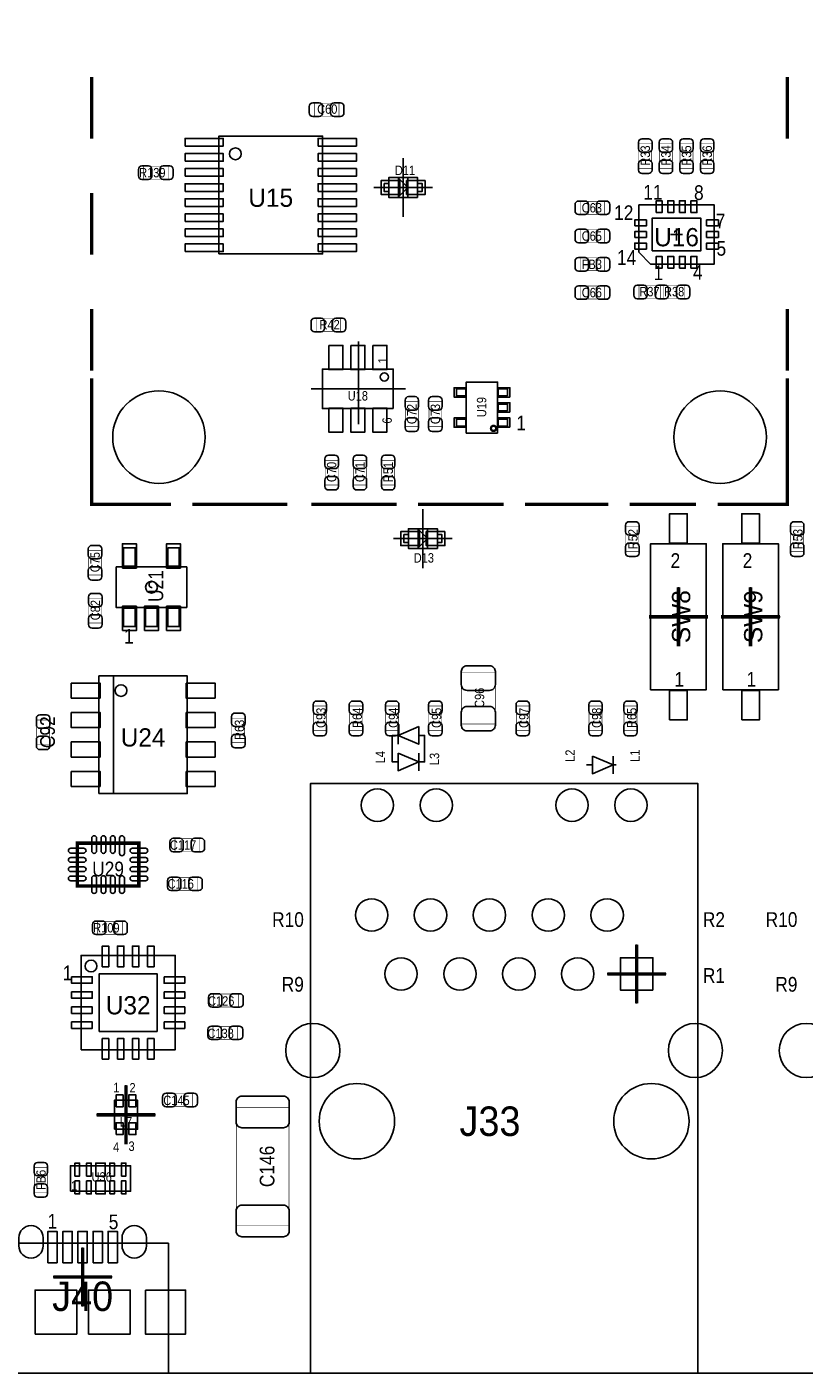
# Model space of a CAD drawing. Extents: x 0 to 170, y -5 to 120.
# Tile 2 of 13: x 26 to 60, y 0 to 58. Entities that reach past the tile are written whole.
import ezdxf
from ezdxf.enums import TextEntityAlignment as Align

# ---------------------------------------------------------------- set-up
doc = ezdxf.new("R2010")
doc.units = 0
for name, color, linetype in [('BG_OUTLINE', 3, 'CONTINUOUS'), ('PG_ASSEMBLY_TOP', 140, 'CONTINUOUS'), ('PG_BODY_CENTER', 211, 'CONTINUOUS'), ('PIN_TOP', 160, 'CONTINUOUS'), ('RD_ASSEMBLY_TOP', 140, 'CONTINUOUS')]:
    doc.layers.add(name, color=color, linetype=linetype)

msp = doc.modelspace()

# ---------------------------------------------------------------- linework, layer by layer
at = {"layer": 'BG_OUTLINE'}
msp.add_lwpolyline([(169.926, 0), (169.926, 39.77386), (164.5158, 39.77386, -0.414214), (163.5252, 40.76446), (163.5252, 44.26966, -0.406818), (164.5158, 45.28566), (169.926, 45.28566), (169.926, 70.5358), (164.5158, 70.5358, -0.414214), (163.5252, 71.5264), (163.5252, 75.0316, -0.406818), (164.5158, 76.0476), (169.926, 76.0476), (169.926, 119.888), (17.526, 119.888), (0, 119.888), (0, 0)], format="xyb", close=True, dxfattribs=at)
msp.add_lwpolyline([(169.926, 0), (0, 0)], dxfattribs=at)
at = {"layer": 'PG_ASSEMBLY_TOP'}
for points, const_width in [([(29.262578, 55.89016), (29.262578, 53.226208)], 0.1524), ([(59.262518, 55.89016), (59.262518, 53.226208)], 0.1524), ([(38.862508, 54.203092), (38.862508, 54.762908), (39.922704, 54.762908), (39.922704, 54.203092), (38.862508, 54.203092)], 0.024892), ([(53.415692, 51.947826), (52.855876, 51.947826), (52.855876, 53.008022), (53.415692, 53.008022), (53.415692, 51.947826)], 0.024892), ([(54.304692, 51.947826), (53.744876, 51.947826), (53.744876, 53.008022), (54.304692, 53.008022), (54.304692, 51.947826)], 0.024892), ([(55.193692, 51.947826), (54.633876, 51.947826), (54.633876, 53.008022), (55.193692, 53.008022), (55.193692, 51.947826)], 0.024892), ([(56.082692, 51.947826), (55.522876, 51.947826), (55.522876, 53.008022), (56.082692, 53.008022), (56.082692, 51.947826)], 0.024892), ([(32.559498, 52.045108), (32.559498, 51.485292), (31.499302, 51.485292), (31.499302, 52.045108), (32.559498, 52.045108)], 0.024892), ([(29.262578, 50.89017), (29.262578, 48.226218)], 0.1524), ([(51.385978, 50.532284), (51.385978, 49.972468), (50.325782, 49.972468), (50.325782, 50.532284), (51.385978, 50.532284)], 0.024892), ([(51.385978, 49.313084), (51.385978, 48.753268), (50.325782, 48.753268), (50.325782, 49.313084), (51.385978, 49.313084)], 0.024892), ([(50.325782, 47.534068), (50.325782, 48.093884), (51.385978, 48.093884), (51.385978, 47.534068), (50.325782, 47.534068)], 0.024892), ([(50.325782, 46.314868), (50.325782, 46.874684), (51.385978, 46.874684), (51.385978, 46.314868), (50.325782, 46.314868)], 0.024892), ([(52.860194, 46.340268), (52.860194, 46.900084), (53.92039, 46.900084), (53.92039, 46.340268), (52.860194, 46.340268)], 0.024892), ([(53.780182, 46.340268), (53.780182, 46.900084), (54.840378, 46.900084), (54.840378, 46.340268), (53.780182, 46.340268)], 0.024892), ([(29.262578, 45.89018), (29.262578, 43.226228)], 0.1524), ([(59.262518, 45.89018), (59.262518, 43.226228)], 0.1524), ([(38.941502, 44.917868), (38.941502, 45.477684), (40.001698, 45.477684), (40.001698, 44.917868), (38.941502, 44.917868)], 0.024892), ([(29.262578, 42.890186), (29.262578, 40.226234)], 0.1524), ([(59.262518, 42.890186), (59.262518, 40.226234)], 0.1524), ([(43.347132, 40.826182), (42.787316, 40.826182), (42.787316, 41.886378), (43.347132, 41.886378), (43.347132, 40.826182)], 0.024892), ([(44.363132, 40.826182), (43.803316, 40.826182), (43.803316, 41.886378), (44.363132, 41.886378), (44.363132, 40.826182)], 0.024892), ([(29.262578, 40.562276), (29.262578, 37.460428), (32.68472, 37.460428)], 0.1524), ([(56.250332, 37.460428), (59.262518, 37.460428), (59.262518, 40.357298)], 0.1524), ([(39.329868, 39.361618), (39.889684, 39.361618), (39.889684, 38.301422), (39.329868, 38.301422), (39.329868, 39.361618)], 0.024892), ([(40.549068, 39.361618), (41.108884, 39.361618), (41.108884, 38.301422), (40.549068, 38.301422), (40.549068, 39.361618)], 0.024892), ([(41.768268, 39.361618), (42.328084, 39.361618), (42.328084, 38.301422), (41.768268, 38.301422), (41.768268, 39.361618)], 0.024892), ([(33.60674, 37.460428), (37.705284, 37.460428)], 0.1524), ([(38.72992, 37.460428), (42.418254, 37.460428)], 0.1524), ([(43.340528, 37.460428), (47.029116, 37.460428)], 0.1524), ([(47.951136, 37.460428), (51.537362, 37.460428)], 0.1524), ([(52.459382, 37.460428), (55.328312, 37.460428)], 0.1524), ([(52.298092, 36.493704), (52.857908, 36.493704), (52.857908, 35.433508), (52.298092, 35.433508), (52.298092, 36.493704)], 0.024892), ([(59.410092, 36.493704), (59.969908, 36.493704), (59.969908, 35.433508), (59.410092, 35.433508), (59.410092, 36.493704)], 0.024892), ([(29.127196, 35.474402), (29.687012, 35.474402), (29.687012, 34.414206), (29.127196, 34.414206), (29.127196, 35.474402)], 0.024892), ([(29.699204, 32.343598), (29.139388, 32.343598), (29.139388, 33.403794), (29.699204, 33.403794), (29.699204, 32.343598)], 0.024892), ([(46.665134, 27.99461), (45.205142, 27.99461), (45.205142, 30.194758), (46.665134, 30.194758), (46.665134, 27.99461)], 0.024892), ([(38.819582, 28.761182), (39.379398, 28.761182), (39.379398, 27.700986), (38.819582, 27.700986), (38.819582, 28.761182)], 0.024892), ([(40.942006, 27.700986), (40.38219, 27.700986), (40.38219, 28.761182), (40.942006, 28.761182), (40.942006, 27.700986)], 0.024892), ([(41.943782, 28.761182), (42.503598, 28.761182), (42.503598, 27.700986), (41.943782, 27.700986), (41.943782, 28.761182)], 0.024892), ([(44.360846, 27.700986), (43.80103, 27.700986), (43.80103, 28.761182), (44.360846, 28.761182), (44.360846, 27.700986)], 0.024892), ([(48.130206, 27.700986), (47.57039, 27.700986), (47.57039, 28.761182), (48.130206, 28.761182), (48.130206, 27.700986)], 0.024892), ([(51.269646, 27.700986), (50.70983, 27.700986), (50.70983, 28.761182), (51.269646, 28.761182), (51.269646, 27.700986)], 0.024892), ([(52.778406, 27.700986), (52.21859, 27.700986), (52.21859, 28.761182), (52.778406, 28.761182), (52.778406, 27.700986)], 0.024892), ([(27.446732, 27.105102), (26.886916, 27.105102), (26.886916, 28.165298), (27.446732, 28.165298), (27.446732, 27.105102)], 0.024892), ([(35.864292, 27.18181), (35.304476, 27.18181), (35.304476, 28.242006), (35.864292, 28.242006), (35.864292, 27.18181)], 0.024892), ([(31.293816, 22.853142), (28.64358, 22.853142), (28.64358, 21.003006), (31.293816, 21.003006), (31.293816, 22.853142)], 0.1524), ([(32.852106, 22.49043), (32.852106, 23.050246), (33.912302, 23.050246), (33.912302, 22.49043), (32.852106, 22.49043)], 0.024892), ([(33.810702, 21.376894), (33.810702, 20.817078), (32.750506, 20.817078), (32.750506, 21.376894), (33.810702, 21.376894)], 0.024892), ([(29.518102, 18.922492), (29.518102, 19.482308), (30.578298, 19.482308), (30.578298, 18.922492), (29.518102, 18.922492)], 0.024892), ([(34.52114, 15.790672), (34.52114, 16.350488), (35.581336, 16.350488), (35.581336, 15.790672), (34.52114, 15.790672)], 0.024892), ([(34.49574, 14.393672), (34.49574, 14.953488), (35.555936, 14.953488), (35.555936, 14.393672), (34.49574, 14.393672)], 0.024892), ([(32.53994, 11.498072), (32.53994, 12.057888), (33.600136, 12.057888), (33.600136, 11.498072), (32.53994, 11.498072)], 0.024892), ([(35.494468, 11.440414), (37.774372, 11.440414), (37.774372, 6.380226), (35.494468, 6.380226), (35.494468, 11.440414)], 0.024892), ([(26.788872, 8.86206), (27.348688, 8.86206), (27.348688, 7.801864), (26.788872, 7.801864), (26.788872, 8.86206)], 0.024892)]:
    msp.add_lwpolyline(points, dxfattribs=dict(at, const_width=const_width))
for points in [[(34.7472, 48.26), (34.7472, 53.34), (39.2176, 53.34), (39.2176, 48.26)], [(45.391324, 42.138092), (44.992544, 42.138092), (44.992544, 42.437812), (45.391324, 42.437812)], [(46.768004, 40.537892), (45.416724, 40.537892), (45.416724, 42.737532), (46.768004, 42.737532)], [(47.192184, 42.138092), (46.793404, 42.138092), (46.793404, 42.437812), (47.192184, 42.437812)], [(47.192184, 41.487852), (46.793404, 41.487852), (46.793404, 41.787572), (47.192184, 41.787572)], [(45.391324, 40.837612), (44.992544, 40.837612), (44.992544, 41.137332), (45.391324, 41.137332)], [(47.192184, 40.837612), (46.793404, 40.837612), (46.793404, 41.137332), (47.192184, 41.137332)], [(30.639004, 35.590226), (30.639004, 34.790126), (31.138876, 34.790126), (31.138876, 35.590226)], [(32.538924, 35.590226), (32.538924, 34.790126), (33.038796, 34.790126), (33.038796, 35.590226)], [(30.639004, 32.990282), (30.639004, 32.190182), (31.138876, 32.190182), (31.138876, 32.990282)], [(31.588964, 32.990282), (31.588964, 32.190182), (32.088836, 32.190182), (32.088836, 32.990282)], [(32.538924, 32.990282), (32.538924, 32.190182), (33.038796, 32.190182), (33.038796, 32.990282)], [(29.573728, 24.986996), (29.573728, 30.066996), (33.383728, 30.066996), (33.383728, 24.986996)], [(28.341066, 7.838694), (28.341066, 8.938514), (30.94101, 8.938514), (30.94101, 7.838694)]]:
    msp.add_lwpolyline(points, close=True, dxfattribs=at)
for points in [[(35.7124, 52.578, 1), (35.2044, 52.578, 1), (35.7124, 52.578)], [(42.062146, 42.954194, 1), (41.70299, 42.954194, 1), (42.062146, 42.954194)], [(30.780228, 29.431996, 1), (30.272228, 29.431996, 1), (30.780228, 29.431996)]]:
    msp.add_lwpolyline(points, format="xyb", dxfattribs=at)
for points in [[(41.86936, 51.295046), (41.86936, 50.955194), (42.069258, 50.955194), (42.069258, 51.295046), (41.86936, 51.295046)], [(43.319446, 50.700178), (42.069258, 50.700178), (42.069258, 51.550062), (43.319446, 51.550062), (43.319446, 50.700178)], [(42.494454, 50.72507), (42.89425, 51.12512), (42.494454, 51.52517), (42.494454, 50.72507)], [(42.89425, 50.72507), (42.89425, 51.52517)], [(43.319446, 51.295046), (43.319446, 50.955194), (43.519344, 50.955194), (43.519344, 51.295046), (43.319446, 51.295046)], [(53.365908, 47.82312), (56.108092, 47.82312), (56.108092, 50.37328), (52.857908, 50.37328), (52.857908, 48.33112), (53.365908, 47.82312)], [(42.263568, 41.595294), (39.215568, 41.595294), (39.215568, 43.297094), (42.263568, 43.297094), (42.263568, 41.595294)], [(42.718228, 36.1569), (42.718228, 35.817048), (42.918126, 35.817048), (42.918126, 36.1569), (42.718228, 36.1569)], [(44.168314, 35.562032), (42.918126, 35.562032), (42.918126, 36.411916), (44.168314, 36.411916), (44.168314, 35.562032)], [(43.343322, 35.586924), (43.743118, 35.986974), (43.343322, 36.387024), (43.343322, 35.586924)], [(43.743118, 35.586924), (43.743118, 36.387024)], [(44.168314, 36.1569), (44.168314, 35.817048), (44.368212, 35.817048), (44.368212, 36.1569), (44.168314, 36.1569)], [(53.367432, 29.464), (55.765192, 29.464), (55.765192, 35.7632), (53.367432, 35.7632), (53.367432, 29.464)], [(56.476392, 29.464), (58.874152, 29.464), (58.874152, 35.7632), (56.476392, 35.7632), (56.476392, 29.464)], [(30.313884, 34.765234), (30.313884, 33.015174), (33.363916, 33.015174), (33.363916, 34.765234), (30.313884, 34.765234)], [(30.208728, 30.066996), (30.208728, 24.986996)], [(43.36542, 27.87904), (43.36542, 27.11704), (42.47642, 27.49804), (43.36542, 27.87904)], [(42.47642, 27.87904), (42.47642, 27.11704)], [(42.47642, 26.35504), (42.22242, 26.35504), (42.22242, 27.49804), (42.34942, 27.49804)], [(42.47642, 27.49804), (42.34942, 27.49804)], [(43.36542, 27.49804), (43.61942, 27.49804), (43.61942, 26.35504), (43.49242, 26.35504)], [(42.47642, 26.73604), (42.47642, 25.97404), (43.36542, 26.35504), (42.47642, 26.73604)], [(43.36542, 26.73604), (43.36542, 25.97404)], [(43.36542, 26.35504), (43.49242, 26.35504)], [(50.85842, 26.22804), (50.60442, 26.22804)], [(50.85842, 26.60904), (50.85842, 25.84704), (51.74742, 26.22804), (50.85842, 26.60904)], [(51.74742, 26.60904), (51.74742, 25.84704)], [(51.74742, 26.22804), (51.87442, 26.22804)], [(38.69944, 0), (55.3974, 0), (55.3974, 25.43048), (38.69944, 25.43048), (38.69944, 0)], [(28.802838, 13.943838), (32.866838, 13.943838), (32.866838, 18.007838), (28.802838, 18.007838), (28.802838, 13.943838)], [(30.240478, 10.5156), (31.241238, 10.5156), (31.241238, 11.76528), (30.240478, 11.76528), (30.240478, 10.5156)], [(25.1714, 0), (32.571436, 0), (32.571436, 5.599938), (25.1714, 5.599938), (25.1714, 0)]]:
    msp.add_lwpolyline(points, dxfattribs=at)
at = {"layer": 'PG_ASSEMBLY_TOP', "const_width": 0.09906}
msp.add_lwpolyline([(46.70425, 40.73779, 1.000438), (46.480476, 40.737536, 0.999562), (46.70425, 40.73779)], format="xyb", dxfattribs=at)
at = {"layer": 'PG_ASSEMBLY_TOP'}
msp.add_lwpolyline([(29.488638, 17.550638, 1), (28.980638, 17.550638, 1)], format="xyb", close=True, dxfattribs=at)
at = {"layer": 'PG_BODY_CENTER'}
for points in [[(42.694352, 52.39512), (42.694352, 49.85512)], [(43.964352, 51.12512), (41.424352, 51.12512)], [(54.483, 49.3522), (54.483, 48.8442)], [(54.229, 49.0982), (54.737, 49.0982)], [(40.764206, 40.922194), (40.764206, 44.478194)], [(42.796206, 42.446194), (38.732206, 42.446194)], [(42.542206, 42.446194), (39.240206, 42.446194)], [(39.494206, 42.446194), (42.034206, 42.446194)], [(43.54322, 37.256974), (43.54322, 34.716974)], [(44.81322, 35.986974), (42.27322, 35.986974)], [(54.566312, 31.3436), (54.566312, 33.8836)], [(57.675272, 31.3436), (57.675272, 33.8836)], [(53.296312, 32.6136), (55.836312, 32.6136)], [(56.405272, 32.6136), (58.945272, 32.6136)], [(52.76342, 15.94104), (52.76342, 18.48104)], [(51.49342, 17.21104), (54.03342, 17.21104)], [(30.740858, 9.87044), (30.740858, 12.41044)], [(29.470858, 11.14044), (32.010858, 11.14044)], [(28.871418, 2.875026), (28.871418, 5.415026)], [(27.601418, 4.145026), (30.141418, 4.145026)]]:
    msp.add_lwpolyline(points, dxfattribs=at)
msp.add_lwpolyline([(32.0929, 33.890204, 1), (31.5849, 33.890204, 1)], format="xyb", close=True, dxfattribs=at)
at = {"layer": 'PG_BODY_CENTER', "const_width": 0.1524}
for points in [[(54.566312, 31.3436), (54.566312, 33.8836)], [(57.675272, 31.3436), (57.675272, 33.8836)], [(53.296312, 32.6136), (55.836312, 32.6136)], [(56.405272, 32.6136), (58.945272, 32.6136)], [(52.76342, 15.94104), (52.76342, 18.48104)], [(51.49342, 17.21104), (54.03342, 17.21104)], [(30.740858, 9.87044), (30.740858, 12.41044)], [(29.470858, 11.14044), (32.010858, 11.14044)], [(28.871418, 2.875026), (28.871418, 5.415026)], [(27.601418, 4.145026), (30.141418, 4.145026)]]:
    msp.add_lwpolyline(points, dxfattribs=at)
at = {"layer": 'PIN_TOP'}
for points in [[(38.792658, 54.773068), (39.072566, 54.773068, -0.414846), (39.22268, 54.622954), (39.22268, 54.343046, -0.414846), (39.072566, 54.192932), (38.792658, 54.192932, -0.414846), (38.642544, 54.343046), (38.642544, 54.622954, -0.414846)], [(39.992554, 54.192932), (39.712646, 54.192932, -0.414846), (39.562532, 54.343046), (39.562532, 54.622954, -0.414846), (39.712646, 54.773068), (39.992554, 54.773068, -0.414846), (40.142668, 54.622954), (40.142668, 54.343046, -0.414846)], [(53.425852, 53.077872), (53.425852, 52.797964, -0.414846), (53.275738, 52.64785), (52.99583, 52.64785, -0.414846), (52.845716, 52.797964), (52.845716, 53.077872, -0.414846), (52.99583, 53.227986), (53.275738, 53.227986, -0.414846)], [(54.314852, 53.077872), (54.314852, 52.797964, -0.414846), (54.164738, 52.64785), (53.88483, 52.64785, -0.414846), (53.734716, 52.797964), (53.734716, 53.077872, -0.414846), (53.88483, 53.227986), (54.164738, 53.227986, -0.414846)], [(55.203852, 53.077872), (55.203852, 52.797964, -0.414846), (55.053738, 52.64785), (54.77383, 52.64785, -0.414846), (54.623716, 52.797964), (54.623716, 53.077872, -0.414846), (54.77383, 53.227986), (55.053738, 53.227986, -0.414846)], [(56.092852, 53.077872), (56.092852, 52.797964, -0.414846), (55.942738, 52.64785), (55.66283, 52.64785, -0.414846), (55.512716, 52.797964), (55.512716, 53.077872, -0.414846), (55.66283, 53.227986), (55.942738, 53.227986, -0.414846)], [(52.845716, 51.877976), (52.845716, 52.157884, -0.414846), (52.99583, 52.307998), (53.275738, 52.307998, -0.414846), (53.425852, 52.157884), (53.425852, 51.877976, -0.414846), (53.275738, 51.727862), (52.99583, 51.727862, -0.414846)], [(53.734716, 51.877976), (53.734716, 52.157884, -0.414846), (53.88483, 52.307998), (54.164738, 52.307998, -0.414846), (54.314852, 52.157884), (54.314852, 51.877976, -0.414846), (54.164738, 51.727862), (53.88483, 51.727862, -0.414846)], [(54.623716, 51.877976), (54.623716, 52.157884, -0.414846), (54.77383, 52.307998), (55.053738, 52.307998, -0.414846), (55.203852, 52.157884), (55.203852, 51.877976, -0.414846), (55.053738, 51.727862), (54.77383, 51.727862, -0.414846)], [(55.512716, 51.877976), (55.512716, 52.157884, -0.414846), (55.66283, 52.307998), (55.942738, 52.307998, -0.414846), (56.092852, 52.157884), (56.092852, 51.877976, -0.414846), (55.942738, 51.727862), (55.66283, 51.727862, -0.414846)], [(31.429452, 52.055268), (31.70936, 52.055268, -0.414846), (31.859474, 51.905154), (31.859474, 51.625246, -0.414846), (31.70936, 51.475132), (31.429452, 51.475132, -0.414846), (31.279338, 51.625246), (31.279338, 51.905154, -0.414846)], [(32.629348, 51.475132), (32.34944, 51.475132, -0.414846), (32.199326, 51.625246), (32.199326, 51.905154, -0.414846), (32.34944, 52.055268), (32.629348, 52.055268, -0.414846), (32.779462, 51.905154), (32.779462, 51.625246, -0.414846)], [(50.255932, 50.542444), (50.53584, 50.542444, -0.414846), (50.685954, 50.39233), (50.685954, 50.112422, -0.414846), (50.53584, 49.962308), (50.255932, 49.962308, -0.414846), (50.105818, 50.112422), (50.105818, 50.39233, -0.414846)], [(51.455828, 49.962308), (51.17592, 49.962308, -0.414846), (51.025806, 50.112422), (51.025806, 50.39233, -0.414846), (51.17592, 50.542444), (51.455828, 50.542444, -0.414846), (51.605942, 50.39233), (51.605942, 50.112422, -0.414846)], [(50.255932, 49.323244), (50.53584, 49.323244, -0.414846), (50.685954, 49.17313), (50.685954, 48.893222, -0.414846), (50.53584, 48.743108), (50.255932, 48.743108, -0.414846), (50.105818, 48.893222), (50.105818, 49.17313, -0.414846)], [(51.455828, 48.743108), (51.17592, 48.743108, -0.414846), (51.025806, 48.893222), (51.025806, 49.17313, -0.414846), (51.17592, 49.323244), (51.455828, 49.323244, -0.414846), (51.605942, 49.17313), (51.605942, 48.893222, -0.414846)], [(50.255932, 48.104044), (50.53584, 48.104044, -0.414846), (50.685954, 47.95393), (50.685954, 47.674022, -0.414846), (50.53584, 47.523908), (50.255932, 47.523908, -0.414846), (50.105818, 47.674022), (50.105818, 47.95393, -0.414846)], [(51.455828, 47.523908), (51.17592, 47.523908, -0.414846), (51.025806, 47.674022), (51.025806, 47.95393, -0.414846), (51.17592, 48.104044), (51.455828, 48.104044, -0.414846), (51.605942, 47.95393), (51.605942, 47.674022, -0.414846)], [(50.255932, 46.884844), (50.53584, 46.884844, -0.414846), (50.685954, 46.73473), (50.685954, 46.454822, -0.414846), (50.53584, 46.304708), (50.255932, 46.304708, -0.414846), (50.105818, 46.454822), (50.105818, 46.73473, -0.414846)], [(51.455828, 46.304708), (51.17592, 46.304708, -0.414846), (51.025806, 46.454822), (51.025806, 46.73473, -0.414846), (51.17592, 46.884844), (51.455828, 46.884844, -0.414846), (51.605942, 46.73473), (51.605942, 46.454822, -0.414846)], [(52.790344, 46.910244), (53.070252, 46.910244, -0.414846), (53.220366, 46.76013), (53.220366, 46.480222, -0.414846), (53.070252, 46.330108), (52.790344, 46.330108, -0.414846), (52.64023, 46.480222), (52.64023, 46.76013, -0.414846)], [(53.710332, 46.910244), (53.99024, 46.910244, -0.414846), (54.140354, 46.76013), (54.140354, 46.480222, -0.414846), (53.99024, 46.330108), (53.710332, 46.330108, -0.414846), (53.560218, 46.480222), (53.560218, 46.76013, -0.414846)], [(53.99024, 46.330108), (53.710332, 46.330108, -0.414846), (53.560218, 46.480222), (53.560218, 46.76013, -0.414846), (53.710332, 46.910244), (53.99024, 46.910244, -0.414846), (54.140354, 46.76013), (54.140354, 46.480222, -0.414846)], [(54.910228, 46.330108), (54.63032, 46.330108, -0.414846), (54.480206, 46.480222), (54.480206, 46.76013, -0.414846), (54.63032, 46.910244), (54.910228, 46.910244, -0.414846), (55.060342, 46.76013), (55.060342, 46.480222, -0.414846)], [(38.871652, 45.487844), (39.15156, 45.487844, -0.414846), (39.301674, 45.33773), (39.301674, 45.057822, -0.414846), (39.15156, 44.907708), (38.871652, 44.907708, -0.414846), (38.721538, 45.057822), (38.721538, 45.33773, -0.414846)], [(40.071548, 44.907708), (39.79164, 44.907708, -0.414846), (39.641526, 45.057822), (39.641526, 45.33773, -0.414846), (39.79164, 45.487844), (40.071548, 45.487844, -0.414846), (40.221662, 45.33773), (40.221662, 45.057822, -0.414846)], [(43.357292, 41.956228), (43.357292, 41.67632, -0.414846), (43.207178, 41.526206), (42.92727, 41.526206, -0.414846), (42.777156, 41.67632), (42.777156, 41.956228, -0.414846), (42.92727, 42.106342), (43.207178, 42.106342, -0.414846)], [(44.373292, 41.956228), (44.373292, 41.67632, -0.414846), (44.223178, 41.526206), (43.94327, 41.526206, -0.414846), (43.793156, 41.67632), (43.793156, 41.956228, -0.414846), (43.94327, 42.106342), (44.223178, 42.106342, -0.414846)], [(42.777156, 40.756332), (42.777156, 41.03624, -0.414846), (42.92727, 41.186354), (43.207178, 41.186354, -0.414846), (43.357292, 41.03624), (43.357292, 40.756332, -0.414846), (43.207178, 40.606218), (42.92727, 40.606218, -0.414846)], [(43.793156, 40.756332), (43.793156, 41.03624, -0.414846), (43.94327, 41.186354), (44.223178, 41.186354, -0.414846), (44.373292, 41.03624), (44.373292, 40.756332, -0.414846), (44.223178, 40.606218), (43.94327, 40.606218, -0.414846)], [(39.899844, 39.431468), (39.899844, 39.15156, -0.414846), (39.74973, 39.001446), (39.469822, 39.001446, -0.414846), (39.319708, 39.15156), (39.319708, 39.431468, -0.414846), (39.469822, 39.581582), (39.74973, 39.581582, -0.414846)], [(41.119044, 39.431468), (41.119044, 39.15156, -0.414846), (40.96893, 39.001446), (40.689022, 39.001446, -0.414846), (40.538908, 39.15156), (40.538908, 39.431468, -0.414846), (40.689022, 39.581582), (40.96893, 39.581582, -0.414846)], [(42.338244, 39.431468), (42.338244, 39.15156, -0.414846), (42.18813, 39.001446), (41.908222, 39.001446, -0.414846), (41.758108, 39.15156), (41.758108, 39.431468, -0.414846), (41.908222, 39.581582), (42.18813, 39.581582, -0.414846)], [(39.319708, 38.231572), (39.319708, 38.51148, -0.414846), (39.469822, 38.661594), (39.74973, 38.661594, -0.414846), (39.899844, 38.51148), (39.899844, 38.231572, -0.414846), (39.74973, 38.081458), (39.469822, 38.081458, -0.414846)], [(40.538908, 38.231572), (40.538908, 38.51148, -0.414846), (40.689022, 38.661594), (40.96893, 38.661594, -0.414846), (41.119044, 38.51148), (41.119044, 38.231572, -0.414846), (40.96893, 38.081458), (40.689022, 38.081458, -0.414846)], [(41.758108, 38.231572), (41.758108, 38.51148, -0.414846), (41.908222, 38.661594), (42.18813, 38.661594, -0.414846), (42.338244, 38.51148), (42.338244, 38.231572, -0.414846), (42.18813, 38.081458), (41.908222, 38.081458, -0.414846)], [(52.868068, 36.563554), (52.868068, 36.283646, -0.414846), (52.717954, 36.133532), (52.438046, 36.133532, -0.414846), (52.287932, 36.283646), (52.287932, 36.563554, -0.414846), (52.438046, 36.713668), (52.717954, 36.713668, -0.414846)], [(59.980068, 36.563554), (59.980068, 36.283646, -0.414846), (59.829954, 36.133532), (59.550046, 36.133532, -0.414846), (59.399932, 36.283646), (59.399932, 36.563554, -0.414846), (59.550046, 36.713668), (59.829954, 36.713668, -0.414846)], [(29.697172, 35.544252), (29.697172, 35.264344, -0.414846), (29.547058, 35.11423), (29.26715, 35.11423, -0.414846), (29.117036, 35.264344), (29.117036, 35.544252, -0.414846), (29.26715, 35.694366), (29.547058, 35.694366, -0.414846)], [(52.287932, 35.363658), (52.287932, 35.643566, -0.414846), (52.438046, 35.79368), (52.717954, 35.79368, -0.414846), (52.868068, 35.643566), (52.868068, 35.363658, -0.414846), (52.717954, 35.213544), (52.438046, 35.213544, -0.414846)], [(59.399932, 35.363658), (59.399932, 35.643566, -0.414846), (59.550046, 35.79368), (59.829954, 35.79368, -0.414846), (59.980068, 35.643566), (59.980068, 35.363658, -0.414846), (59.829954, 35.213544), (59.550046, 35.213544, -0.414846)], [(29.117036, 34.344356), (29.117036, 34.624264, -0.414846), (29.26715, 34.774378), (29.547058, 34.774378, -0.414846), (29.697172, 34.624264), (29.697172, 34.344356, -0.414846), (29.547058, 34.194242), (29.26715, 34.194242, -0.414846)], [(29.709364, 33.473644), (29.709364, 33.193736, -0.414846), (29.55925, 33.043622), (29.279342, 33.043622, -0.414846), (29.129228, 33.193736), (29.129228, 33.473644, -0.414846), (29.279342, 33.623758), (29.55925, 33.623758, -0.414846)], [(29.129228, 32.273748), (29.129228, 32.553656, -0.414846), (29.279342, 32.70377), (29.55925, 32.70377, -0.414846), (29.709364, 32.553656), (29.709364, 32.273748, -0.414846), (29.55925, 32.123634), (29.279342, 32.123634, -0.414846)], [(46.670214, 30.249622), (46.670214, 29.689806, -0.414709), (46.420024, 29.439616), (45.450252, 29.439616, -0.414709), (45.200062, 29.689806), (45.200062, 30.249622, -0.414709), (45.450252, 30.499812), (46.420024, 30.499812, -0.414709)], [(35.874452, 28.311856), (35.874452, 28.031948, -0.414846), (35.724338, 27.881834), (35.44443, 27.881834, -0.414846), (35.294316, 28.031948), (35.294316, 28.311856, -0.414846), (35.44443, 28.46197), (35.724338, 28.46197, -0.414846)], [(39.389558, 28.831032), (39.389558, 28.551124, -0.414846), (39.239444, 28.40101), (38.959536, 28.40101, -0.414846), (38.809422, 28.551124), (38.809422, 28.831032, -0.414846), (38.959536, 28.981146), (39.239444, 28.981146, -0.414846)], [(40.952166, 28.831032), (40.952166, 28.551124, -0.414846), (40.802052, 28.40101), (40.522144, 28.40101, -0.414846), (40.37203, 28.551124), (40.37203, 28.831032, -0.414846), (40.522144, 28.981146), (40.802052, 28.981146, -0.414846)], [(42.513758, 28.831032), (42.513758, 28.551124, -0.414846), (42.363644, 28.40101), (42.083736, 28.40101, -0.414846), (41.933622, 28.551124), (41.933622, 28.831032, -0.414846), (42.083736, 28.981146), (42.363644, 28.981146, -0.414846)], [(44.371006, 28.831032), (44.371006, 28.551124, -0.414846), (44.220892, 28.40101), (43.940984, 28.40101, -0.414846), (43.79087, 28.551124), (43.79087, 28.831032, -0.414846), (43.940984, 28.981146), (44.220892, 28.981146, -0.414846)], [(45.200062, 27.939746), (45.200062, 28.499562, -0.414709), (45.450252, 28.749752), (46.420024, 28.749752, -0.414709), (46.670214, 28.499562), (46.670214, 27.939746, -0.414709), (46.420024, 27.689556), (45.450252, 27.689556, -0.414709)], [(48.140366, 28.831032), (48.140366, 28.551124, -0.414846), (47.990252, 28.40101), (47.710344, 28.40101, -0.414846), (47.56023, 28.551124), (47.56023, 28.831032, -0.414846), (47.710344, 28.981146), (47.990252, 28.981146, -0.414846)], [(51.279806, 28.831032), (51.279806, 28.551124, -0.414846), (51.129692, 28.40101), (50.849784, 28.40101, -0.414846), (50.69967, 28.551124), (50.69967, 28.831032, -0.414846), (50.849784, 28.981146), (51.129692, 28.981146, -0.414846)], [(52.788566, 28.831032), (52.788566, 28.551124, -0.414846), (52.638452, 28.40101), (52.358544, 28.40101, -0.414846), (52.20843, 28.551124), (52.20843, 28.831032, -0.414846), (52.358544, 28.981146), (52.638452, 28.981146, -0.414846)], [(27.456892, 28.235148), (27.456892, 27.95524, -0.414846), (27.306778, 27.805126), (27.02687, 27.805126, -0.414846), (26.876756, 27.95524), (26.876756, 28.235148, -0.414846), (27.02687, 28.385262), (27.306778, 28.385262, -0.414846)], [(38.809422, 27.631136), (38.809422, 27.911044, -0.414846), (38.959536, 28.061158), (39.239444, 28.061158, -0.414846), (39.389558, 27.911044), (39.389558, 27.631136, -0.414846), (39.239444, 27.481022), (38.959536, 27.481022, -0.414846)], [(40.37203, 27.631136), (40.37203, 27.911044, -0.414846), (40.522144, 28.061158), (40.802052, 28.061158, -0.414846), (40.952166, 27.911044), (40.952166, 27.631136, -0.414846), (40.802052, 27.481022), (40.522144, 27.481022, -0.414846)], [(41.933622, 27.631136), (41.933622, 27.911044, -0.414846), (42.083736, 28.061158), (42.363644, 28.061158, -0.414846), (42.513758, 27.911044), (42.513758, 27.631136, -0.414846), (42.363644, 27.481022), (42.083736, 27.481022, -0.414846)], [(43.79087, 27.631136), (43.79087, 27.911044, -0.414846), (43.940984, 28.061158), (44.220892, 28.061158, -0.414846), (44.371006, 27.911044), (44.371006, 27.631136, -0.414846), (44.220892, 27.481022), (43.940984, 27.481022, -0.414846)], [(47.56023, 27.631136), (47.56023, 27.911044, -0.414846), (47.710344, 28.061158), (47.990252, 28.061158, -0.414846), (48.140366, 27.911044), (48.140366, 27.631136, -0.414846), (47.990252, 27.481022), (47.710344, 27.481022, -0.414846)], [(50.69967, 27.631136), (50.69967, 27.911044, -0.414846), (50.849784, 28.061158), (51.129692, 28.061158, -0.414846), (51.279806, 27.911044), (51.279806, 27.631136, -0.414846), (51.129692, 27.481022), (50.849784, 27.481022, -0.414846)], [(52.20843, 27.631136), (52.20843, 27.911044, -0.414846), (52.358544, 28.061158), (52.638452, 28.061158, -0.414846), (52.788566, 27.911044), (52.788566, 27.631136, -0.414846), (52.638452, 27.481022), (52.358544, 27.481022, -0.414846)], [(26.876756, 27.035252), (26.876756, 27.31516, -0.414846), (27.02687, 27.465274), (27.306778, 27.465274, -0.414846), (27.456892, 27.31516), (27.456892, 27.035252, -0.414846), (27.306778, 26.885138), (27.02687, 26.885138, -0.414846)], [(35.294316, 27.11196), (35.294316, 27.391868, -0.414846), (35.44443, 27.541982), (35.724338, 27.541982, -0.414846), (35.874452, 27.391868), (35.874452, 27.11196, -0.414846), (35.724338, 26.961846), (35.44443, 26.961846, -0.414846)], [(29.26715, 22.513798), (29.26715, 23.072598, -1), (29.47035, 23.072598), (29.47035, 22.513798, -1)], [(29.6672, 22.513798), (29.6672, 23.072598, -1), (29.8704, 23.072598), (29.8704, 22.513798, -1)], [(30.066996, 22.513798), (30.066996, 23.072598, -1), (30.270196, 23.072598), (30.270196, 22.513798, -1)], [(30.467046, 22.412198), (30.467046, 23.072598, -1), (30.670246, 23.072598), (30.670246, 22.412198, -1)], [(32.782256, 23.060406), (33.062164, 23.060406, -0.414846), (33.212278, 22.910292), (33.212278, 22.630384, -0.414846), (33.062164, 22.48027), (32.782256, 22.48027, -0.414846), (32.632142, 22.630384), (32.632142, 22.910292, -0.414846)], [(33.982152, 22.48027), (33.702244, 22.48027, -0.414846), (33.55213, 22.630384), (33.55213, 22.910292, -0.414846), (33.702244, 23.060406), (33.982152, 23.060406, -0.414846), (34.132266, 22.910292), (34.132266, 22.630384, -0.414846)], [(28.356814, 22.629622), (28.915614, 22.629622, -1), (28.915614, 22.426422), (28.356814, 22.426422, -1)], [(28.356814, 22.229572), (28.915614, 22.229572, -1), (28.915614, 22.026372), (28.356814, 22.026372, -1)], [(31.021782, 22.629622), (31.580582, 22.629622, -1), (31.580582, 22.426422), (31.021782, 22.426422, -1)], [(31.021782, 22.229572), (31.580582, 22.229572, -1), (31.580582, 22.026372), (31.021782, 22.026372, -1)], [(28.356814, 21.829776), (28.915614, 21.829776, -1), (28.915614, 21.626576), (28.356814, 21.626576, -1)], [(31.021782, 21.829776), (31.580582, 21.829776, -1), (31.580582, 21.626576), (31.021782, 21.626576, -1)], [(28.356814, 21.429726), (28.915614, 21.429726, -1), (28.915614, 21.226526), (28.356814, 21.226526, -1)], [(29.26715, 20.78355), (29.26715, 21.34235, -1), (29.47035, 21.34235), (29.47035, 20.78355, -1)], [(29.6672, 20.78355), (29.6672, 21.34235, -1), (29.8704, 21.34235), (29.8704, 20.78355, -1)], [(30.066996, 20.78355), (30.066996, 21.34235, -1), (30.270196, 21.34235), (30.270196, 20.78355, -1)], [(30.467046, 20.78355), (30.467046, 21.34235, -1), (30.670246, 21.34235), (30.670246, 20.78355, -1)], [(31.021782, 21.429726), (31.580582, 21.429726, -1), (31.580582, 21.226526), (31.021782, 21.226526, -1)], [(32.680656, 21.387054), (32.960564, 21.387054, -0.414846), (33.110678, 21.23694), (33.110678, 20.957032, -0.414846), (32.960564, 20.806918), (32.680656, 20.806918, -0.414846), (32.530542, 20.957032), (32.530542, 21.23694, -0.414846)], [(33.880552, 20.806918), (33.600644, 20.806918, -0.414846), (33.45053, 20.957032), (33.45053, 21.23694, -0.414846), (33.600644, 21.387054), (33.880552, 21.387054, -0.414846), (34.030666, 21.23694), (34.030666, 20.957032, -0.414846)], [(29.448252, 19.492468), (29.72816, 19.492468, -0.414846), (29.878274, 19.342354), (29.878274, 19.062446, -0.414846), (29.72816, 18.912332), (29.448252, 18.912332, -0.414846), (29.298138, 19.062446), (29.298138, 19.342354, -0.414846)], [(30.648148, 18.912332), (30.36824, 18.912332, -0.414846), (30.218126, 19.062446), (30.218126, 19.342354, -0.414846), (30.36824, 19.492468), (30.648148, 19.492468, -0.414846), (30.798262, 19.342354), (30.798262, 19.062446, -0.414846)], [(34.45129, 16.360648), (34.731198, 16.360648, -0.414846), (34.881312, 16.210534), (34.881312, 15.930626, -0.414846), (34.731198, 15.780512), (34.45129, 15.780512, -0.414846), (34.301176, 15.930626), (34.301176, 16.210534, -0.414846)], [(35.651186, 15.780512), (35.371278, 15.780512, -0.414846), (35.221164, 15.930626), (35.221164, 16.210534, -0.414846), (35.371278, 16.360648), (35.651186, 16.360648, -0.414846), (35.8013, 16.210534), (35.8013, 15.930626, -0.414846)], [(34.42589, 14.963648), (34.705798, 14.963648, -0.414846), (34.855912, 14.813534), (34.855912, 14.533626, -0.414846), (34.705798, 14.383512), (34.42589, 14.383512, -0.414846), (34.275776, 14.533626), (34.275776, 14.813534, -0.414846)], [(35.625786, 14.383512), (35.345878, 14.383512, -0.414846), (35.195764, 14.533626), (35.195764, 14.813534, -0.414846), (35.345878, 14.963648), (35.625786, 14.963648, -0.414846), (35.7759, 14.813534), (35.7759, 14.533626, -0.414846)], [(32.47009, 12.068048), (32.749998, 12.068048, -0.414846), (32.900112, 11.917934), (32.900112, 11.638026, -0.414846), (32.749998, 11.487912), (32.47009, 11.487912, -0.414846), (32.319976, 11.638026), (32.319976, 11.917934, -0.414846)], [(33.669986, 11.487912), (33.390078, 11.487912, -0.414846), (33.239964, 11.638026), (33.239964, 11.917934, -0.414846), (33.390078, 12.068048), (33.669986, 12.068048, -0.414846), (33.8201, 11.917934), (33.8201, 11.638026, -0.414846)], [(37.779452, 11.69035), (37.779452, 10.830306, -0.414258), (37.529516, 10.58037), (35.739324, 10.58037, -0.414258), (35.489388, 10.830306), (35.489388, 11.69035, -0.414258), (35.739324, 11.940286), (37.529516, 11.940286, -0.414258)], [(27.358848, 8.93191), (27.358848, 8.652002, -0.414846), (27.208734, 8.501888), (26.928826, 8.501888, -0.414846), (26.778712, 8.652002), (26.778712, 8.93191, -0.414846), (26.928826, 9.082024), (27.208734, 9.082024, -0.414846)], [(26.778712, 7.732014), (26.778712, 8.011922, -0.414846), (26.928826, 8.162036), (27.208734, 8.162036, -0.414846), (27.358848, 8.011922), (27.358848, 7.732014, -0.414846), (27.208734, 7.5819), (26.928826, 7.5819, -0.414846)], [(35.489388, 6.13029), (35.489388, 6.990334, -0.414258), (35.739324, 7.24027), (37.529516, 7.24027, -0.414258), (37.779452, 6.990334), (37.779452, 6.13029, -0.414258), (37.529516, 5.880354), (35.739324, 5.880354, -0.414258)], [(27.171396, 5.835142), (27.171396, 5.48513, -1), (26.12136, 5.48513), (26.12136, 5.835142, -1)], [(31.621476, 5.835142), (31.621476, 5.48513, -1), (30.57144, 5.48513), (30.57144, 5.835142, -1)]]:
    msp.add_lwpolyline(points, format="xyb", close=True, dxfattribs=at)
for points in [[(33.2867, 52.91074), (33.2867, 53.24094), (34.9377, 53.24094), (34.9377, 52.91074)], [(39.0271, 52.91074), (39.0271, 53.24094), (40.6781, 53.24094), (40.6781, 52.91074)], [(33.2867, 52.2605), (33.2867, 52.5907), (34.9377, 52.5907), (34.9377, 52.2605)], [(39.0271, 52.2605), (39.0271, 52.5907), (40.6781, 52.5907), (40.6781, 52.2605)], [(33.2867, 51.61026), (33.2867, 51.94046), (34.9377, 51.94046), (34.9377, 51.61026)], [(39.0271, 51.61026), (39.0271, 51.94046), (40.6781, 51.94046), (40.6781, 51.61026)], [(33.2867, 50.96002), (33.2867, 51.29022), (34.9377, 51.29022), (34.9377, 50.96002)], [(39.0271, 50.96002), (39.0271, 51.29022), (40.6781, 51.29022), (40.6781, 50.96002)], [(42.544492, 51.425094), (42.544492, 50.825146), (41.744392, 50.825146), (41.744392, 51.425094)], [(43.644312, 51.425094), (43.644312, 50.825146), (42.844212, 50.825146), (42.844212, 51.425094)], [(33.2867, 50.30978), (33.2867, 50.63998), (34.9377, 50.63998), (34.9377, 50.30978)], [(39.0271, 50.30978), (39.0271, 50.63998), (40.6781, 50.63998), (40.6781, 50.30978)], [(53.605938, 50.044096), (53.605938, 50.552096), (53.859938, 50.552096), (53.859938, 50.044096)], [(54.106064, 50.044096), (54.106064, 50.552096), (54.360064, 50.552096), (54.360064, 50.044096)], [(54.605936, 50.044096), (54.605936, 50.552096), (54.859936, 50.552096), (54.859936, 50.044096)], [(55.106062, 50.044096), (55.106062, 50.552096), (55.360062, 50.552096), (55.360062, 50.044096)], [(33.2867, 49.65954), (33.2867, 49.98974), (34.9377, 49.98974), (34.9377, 49.65954)], [(39.0271, 49.65954), (39.0271, 49.98974), (40.6781, 49.98974), (40.6781, 49.65954)], [(52.679092, 49.471326), (52.679092, 49.725326), (53.187092, 49.725326), (53.187092, 49.471326)], [(53.4289, 48.3997), (53.4289, 49.7967), (55.5371, 49.7967), (55.5371, 48.3997)], [(55.778908, 49.471326), (55.778908, 49.725326), (56.286908, 49.725326), (56.286908, 49.471326)], [(33.2867, 49.0093), (33.2867, 49.3395), (34.9377, 49.3395), (34.9377, 49.0093)], [(39.0271, 49.0093), (39.0271, 49.3395), (40.6781, 49.3395), (40.6781, 49.0093)], [(52.679092, 48.9712), (52.679092, 49.2252), (53.187092, 49.2252), (53.187092, 48.9712)], [(55.778908, 48.9712), (55.778908, 49.2252), (56.286908, 49.2252), (56.286908, 48.9712)], [(33.2867, 48.35906), (33.2867, 48.68926), (34.9377, 48.68926), (34.9377, 48.35906)], [(39.0271, 48.35906), (39.0271, 48.68926), (40.6781, 48.68926), (40.6781, 48.35906)], [(52.679092, 48.471074), (52.679092, 48.725074), (53.187092, 48.725074), (53.187092, 48.471074)], [(55.778908, 48.471074), (55.778908, 48.725074), (56.286908, 48.725074), (56.286908, 48.471074)], [(53.605938, 47.644304), (53.605938, 48.152304), (53.859938, 48.152304), (53.859938, 47.644304)], [(54.106064, 47.644304), (54.106064, 48.152304), (54.360064, 48.152304), (54.360064, 47.644304)], [(54.605936, 47.644304), (54.605936, 48.152304), (54.859936, 48.152304), (54.859936, 47.644304)], [(55.106062, 47.644304), (55.106062, 48.152304), (55.360062, 48.152304), (55.360062, 47.644304)], [(39.484808, 44.316904), (40.094408, 44.316904), (40.094408, 43.275504), (39.484808, 43.275504)], [(40.434768, 44.316904), (41.044368, 44.316904), (41.044368, 43.275504), (40.434768, 43.275504)], [(41.384728, 44.316904), (41.994328, 44.316904), (41.994328, 43.275504), (41.384728, 43.275504)], [(45.396404, 42.084752), (44.888404, 42.084752), (44.888404, 42.491152), (45.396404, 42.491152)], [(47.296324, 42.084752), (46.788324, 42.084752), (46.788324, 42.491152), (47.296324, 42.491152)], [(47.296324, 41.434512), (46.788324, 41.434512), (46.788324, 41.840912), (47.296324, 41.840912)], [(39.484808, 41.616884), (40.094408, 41.616884), (40.094408, 40.575484), (39.484808, 40.575484)], [(40.434768, 41.616884), (41.044368, 41.616884), (41.044368, 40.575484), (40.434768, 40.575484)], [(41.384728, 41.616884), (41.994328, 41.616884), (41.994328, 40.575484), (41.384728, 40.575484)], [(45.396404, 40.784272), (44.888404, 40.784272), (44.888404, 41.190672), (45.396404, 41.190672)], [(47.296324, 40.784272), (46.788324, 40.784272), (46.788324, 41.190672), (47.296324, 41.190672)], [(54.186582, 35.7886), (54.186582, 37.0586), (54.946042, 37.0586), (54.946042, 35.7886)], [(57.295542, 35.7886), (57.295542, 37.0586), (58.055002, 37.0586), (58.055002, 35.7886)], [(43.39336, 36.286948), (43.39336, 35.687), (42.59326, 35.687), (42.59326, 36.286948)], [(44.49318, 36.286948), (44.49318, 35.687), (43.69308, 35.687), (43.69308, 36.286948)], [(30.588966, 34.715196), (30.588966, 35.765232), (31.188914, 35.765232), (31.188914, 34.715196)], [(32.488886, 34.715196), (32.488886, 35.765232), (33.088834, 35.765232), (33.088834, 34.715196)], [(30.588966, 32.015176), (30.588966, 33.065212), (31.188914, 33.065212), (31.188914, 32.015176)], [(31.538926, 32.015176), (31.538926, 33.065212), (32.138874, 33.065212), (32.138874, 32.015176)], [(32.488886, 32.015176), (32.488886, 33.065212), (33.088834, 33.065212), (33.088834, 32.015176)], [(28.377515, 29.756735), (29.627449, 29.756735), (29.627449, 29.106749), (28.377515, 29.106749)], [(33.330261, 29.756481), (34.580195, 29.756481), (34.580195, 29.106495), (33.330261, 29.106495)], [(54.186582, 28.1686), (54.186582, 29.4386), (54.946042, 29.4386), (54.946042, 28.1686)], [(57.295542, 28.1686), (57.295542, 29.4386), (58.055002, 29.4386), (58.055002, 28.1686)], [(28.377515, 28.486735), (29.627449, 28.486735), (29.627449, 27.836749), (28.377515, 27.836749)], [(33.330261, 28.486481), (34.580195, 28.486481), (34.580195, 27.836495), (33.330261, 27.836495)], [(28.377261, 27.216989), (29.627195, 27.216989), (29.627195, 26.567003), (28.377261, 26.567003)], [(33.330007, 27.216735), (34.579941, 27.216735), (34.579941, 26.566749), (33.330007, 26.566749)], [(28.377261, 25.946989), (29.627195, 25.946989), (29.627195, 25.297003), (28.377261, 25.297003)], [(33.330007, 25.946735), (34.579941, 25.946735), (34.579941, 25.296749), (33.330007, 25.296749)], [(29.719778, 17.525238), (29.719778, 18.414238), (29.999178, 18.414238), (29.999178, 17.525238)], [(30.370018, 17.525238), (30.370018, 18.414238), (30.649418, 18.414238), (30.649418, 17.525238)], [(31.020258, 17.525238), (31.020258, 18.414238), (31.299658, 18.414238), (31.299658, 17.525238)], [(31.670498, 17.525238), (31.670498, 18.414238), (31.949898, 18.414238), (31.949898, 17.525238)], [(53.46192, 16.51254), (52.06492, 16.51254), (52.06492, 17.90954), (53.46192, 17.90954)], [(28.396438, 17.090898), (29.285438, 17.090898), (29.285438, 16.811498), (28.396438, 16.811498)], [(29.590238, 14.731238), (29.590238, 17.220438), (32.079438, 17.220438), (32.079438, 14.731238)], [(32.384238, 17.090898), (33.273238, 17.090898), (33.273238, 16.811498), (32.384238, 16.811498)], [(28.396438, 16.440658), (29.285438, 16.440658), (29.285438, 16.161258), (28.396438, 16.161258)], [(32.384238, 16.440658), (33.273238, 16.440658), (33.273238, 16.161258), (32.384238, 16.161258)], [(28.396438, 15.790418), (29.285438, 15.790418), (29.285438, 15.511018), (28.396438, 15.511018)], [(32.384238, 15.790418), (33.273238, 15.790418), (33.273238, 15.511018), (32.384238, 15.511018)], [(28.396438, 15.140178), (29.285438, 15.140178), (29.285438, 14.860778), (28.396438, 14.860778)], [(32.384238, 15.140178), (33.273238, 15.140178), (33.273238, 14.860778), (32.384238, 14.860778)], [(29.719778, 13.537438), (29.719778, 14.426438), (29.999178, 14.426438), (29.999178, 13.537438)], [(30.370018, 13.537438), (30.370018, 14.426438), (30.649418, 14.426438), (30.649418, 13.537438)], [(31.020258, 13.537438), (31.020258, 14.426438), (31.299658, 14.426438), (31.299658, 13.537438)], [(31.670498, 13.537438), (31.670498, 14.426438), (31.949898, 14.426438), (31.949898, 13.537438)], [(30.314138, 11.48588), (30.314138, 11.99388), (30.618938, 11.99388), (30.618938, 11.48588)], [(30.862778, 11.48588), (30.862778, 11.99388), (31.167578, 11.99388), (31.167578, 11.48588)], [(30.314138, 10.287), (30.314138, 10.795), (30.618938, 10.795), (30.618938, 10.287)], [(30.862778, 10.287), (30.862778, 10.795), (31.167578, 10.795), (31.167578, 10.287)], [(28.540964, 8.494268), (28.540964, 9.053068), (28.740862, 9.053068), (28.740862, 8.494268)], [(29.040836, 8.494268), (29.040836, 9.053068), (29.240734, 9.053068), (29.240734, 8.494268)], [(29.437838, 8.494268), (29.437838, 9.053068), (29.844238, 9.053068), (29.844238, 8.494268)], [(30.041088, 8.494268), (30.041088, 9.053068), (30.240986, 9.053068), (30.240986, 8.494268)], [(30.54096, 8.494268), (30.54096, 9.053068), (30.740858, 9.053068), (30.740858, 8.494268)], [(28.540964, 7.72414), (28.540964, 8.28294), (28.740862, 8.28294), (28.740862, 7.72414)], [(29.040836, 7.72414), (29.040836, 8.28294), (29.240734, 8.28294), (29.240734, 7.72414)], [(29.437838, 7.72414), (29.437838, 8.28294), (29.844238, 8.28294), (29.844238, 7.72414)], [(30.041088, 7.72414), (30.041088, 8.28294), (30.240986, 8.28294), (30.240986, 7.72414)], [(30.54096, 7.72414), (30.54096, 8.28294), (30.740858, 8.28294), (30.740858, 7.72414)], [(27.371294, 4.75996), (27.371294, 6.10997), (27.771344, 6.10997), (27.771344, 4.75996)], [(28.02128, 4.75996), (28.02128, 6.10997), (28.42133, 6.10997), (28.42133, 4.75996)], [(28.671266, 4.75996), (28.671266, 6.10997), (29.071316, 6.10997), (29.071316, 4.75996)], [(29.321252, 4.75996), (29.321252, 6.10997), (29.721302, 6.10997), (29.721302, 4.75996)], [(29.971238, 4.75996), (29.971238, 6.10997), (30.371288, 6.10997), (30.371288, 4.75996)], [(26.82113, 1.679956), (26.82113, 3.579876), (28.621228, 3.579876), (28.621228, 1.679956)], [(29.121354, 1.679956), (29.121354, 3.579876), (30.921452, 3.579876), (30.921452, 1.679956)], [(31.581471, 3.579876), (33.311465, 3.579876), (33.311465, 1.679956), (31.581471, 1.679956)]]:
    msp.add_lwpolyline(points, close=True, dxfattribs=at)
for centre, radius in [((32.162496, 40.3606), 1.9939), ((56.3626, 40.3606), 1.9939), ((41.58234, 24.49068), 0.699008), ((44.12234, 24.49068), 0.699008), ((49.9745, 24.49068), 0.699008), ((52.5145, 24.49068), 0.699008), ((41.33342, 19.75104), 0.699008), ((43.87342, 19.75104), 0.699008), ((46.41342, 19.75104), 0.699008), ((48.95342, 19.75104), 0.699008), ((51.49342, 19.75104), 0.699008), ((42.60342, 17.21104), 0.699008), ((45.14342, 17.21104), 0.699008), ((47.68342, 17.21104), 0.699008), ((50.22342, 17.21104), 0.699008), ((38.7985, 13.91158), 1.1684), ((55.29834, 13.91158), 1.1684), ((60.0837, 13.91158), 1.1684), ((40.69842, 10.86104), 1.624965), ((53.39842, 10.86104), 1.624965)]:
    msp.add_circle(centre, radius, dxfattribs=at)

# ---------------------------------------------------------------- texts
at = {"layer": 'PG_ASSEMBLY_TOP'}
for s, height, width, p in [('11', 0.635, 0.88, (53.047646, 50.604166)), ('8', 0.635, 0.88, (55.237634, 50.58664)), ('12', 0.635, 0.88, (51.7906, 49.7205)), ('7', 0.635, 0.88, (56.172608, 49.359312)), ('5', 0.635, 0.88, (56.207406, 48.185324)), ('14', 0.635, 0.88, (51.9176, 47.7901)), ('1', 0.635, 0.88, (53.4924, 47.1297)), ('4', 0.635, 0.88, (55.1942, 47.1551)), ('1', 0.635, 0.88, (47.5742, 40.6527)), ('2', 0.635, 0.88, (54.225952, 34.71926)), ('2', 0.635, 0.88, (57.334912, 34.71926)), ('1', 0.635, 0.88, (30.6578, 31.4579)), ('1', 0.635, 0.88, (54.393592, 29.60116)), ('1', 0.635, 0.88, (57.502552, 29.60116)), ('1', 0.635, 0.88, (28.015438, 16.941038)), ('1', 0.4064, 0.875, (30.192218, 12.11072)), ('2', 0.4064, 0.875, (30.890718, 12.10056)), ('4', 0.4064, 0.875, (30.182058, 9.54024)), ('3', 0.4064, 0.875, (30.850078, 9.58088)), ('1', 0.4064, 0.875, (28.371038, 7.880604)), ('1', 0.635, 0.88, (27.360372, 6.229096)), ('5', 0.635, 0.88, (29.996384, 6.200902))]:
    msp.add_text(s, height=height, dxfattribs=dict(at, width=width)).set_placement(p)
at = {"layer": 'PG_ASSEMBLY_TOP', "width": 0.875}
for s, p in [('1', (42.0243, 43.5356)), ('6', (42.2021, 40.9448))]:
    msp.add_text(s, height=0.4064, rotation=90, dxfattribs=at).set_placement(p)
for s, p in [('L4', (41.91, 26.8224)), ('L3', (44.2468, 26.7462)), ('L2', (50.09642, 26.8859)), ('L1', (52.89042, 26.8859))]:
    msp.add_text(s, height=0.4064, rotation=90, dxfattribs=at).set_placement(p, align=Align.RIGHT)
at = {"layer": 'PG_ASSEMBLY_TOP', "width": 0.88}
for s, p in [('R10', (38.41242, 19.2405)), ('R2', (56.57342, 19.2405)), ('R10', (59.69762, 19.2405)), ('R1', (56.57342, 16.8275)), ('R9', (38.41242, 16.4465)), ('R9', (59.69762, 16.4465))]:
    msp.add_text(s, height=0.635, dxfattribs=at).set_placement(p, align=Align.RIGHT)
at = {"layer": 'RD_ASSEMBLY_TOP'}
for s, height, width, p in [('C60', 0.4064, 0.875, (39.4208, 54.3052)), ('R139', 0.4064, 0.875, (31.877, 51.562)), ('D11', 0.4064, 0.875, (42.7736, 51.6636)), ('C63', 0.4064, 0.875, (50.83048, 50.049176)), ('C65', 0.4064, 0.875, (50.83048, 48.829976)), ('FB3', 0.4064, 0.875, (50.83048, 47.610776)), ('C66', 0.4064, 0.875, (50.83048, 46.391576)), ('R37', 0.4064, 0.875, (53.3146, 46.4312)), ('R38', 0.4064, 0.875, (54.3814, 46.4312)), ('R42', 0.4064, 0.875, (39.5224, 45.0088)), ('U18', 0.4064, 0.875, (40.739568, 41.938194)), ('D13', 0.4064, 0.875, (43.5864, 34.9504)), ('C117', 0.4064, 0.875, (33.204404, 22.567138)), ('U29', 0.635, 0.88, (29.968698, 21.420074)), ('C116', 0.4064, 0.875, (33.102804, 20.893786)), ('R109', 0.4064, 0.875, (29.8958, 18.9992)), ('C126', 0.4064, 0.875, (34.848038, 15.84198)), ('C138', 0.4064, 0.875, (34.822638, 14.44498)), ('C145', 0.4064, 0.875, (32.9184, 11.557)), ('L7', 0.4064, 0.875, (30.740858, 10.63244)), ('J33', 1.27, 0.96, (46.43882, 10.22604)), ('U36', 0.4064, 0.875, (29.6926, 8.255)), ('J40', 1.27, 0.96, (28.871418, 2.677668))]:
    msp.add_text(s, height=height, dxfattribs=dict(at, width=width)).set_placement(p, align=Align.CENTER)
for s, height, width, p in [('R33', 0.4064, 0.875, (53.338984, 52.503324)), ('R34', 0.4064, 0.875, (54.227984, 52.503324)), ('R35', 0.4064, 0.875, (55.116984, 52.503324)), ('R36', 0.4064, 0.875, (56.005984, 52.503324)), ('U19', 0.4064, 0.875, (46.2788, 41.656)), ('C72', 0.4064, 0.875, (43.270424, 41.35628)), ('C73', 0.4064, 0.875, (44.286424, 41.35628)), ('C70', 0.4064, 0.875, (39.812976, 38.85692)), ('C71', 0.4064, 0.875, (41.032176, 38.85692)), ('R51', 0.4064, 0.875, (42.251376, 38.85692)), ('R52', 0.4064, 0.875, (52.8066, 35.963606)), ('R53', 0.4064, 0.875, (59.9186, 35.963606)), ('C75', 0.4064, 0.875, (29.610304, 34.969704)), ('U21', 0.635, 0.88, (32.3469, 33.940242)), ('C82', 0.4064, 0.875, (29.622496, 32.899096)), ('C96', 0.4064, 0.875, (46.189138, 29.120084)), ('C93', 0.4064, 0.875, (39.35349, 28.256484)), ('R64', 0.4064, 0.875, (40.916098, 28.256484)), ('C94', 0.4064, 0.875, (42.47769, 28.256484)), ('C95', 0.4064, 0.875, (44.334938, 28.256484)), ('C97', 0.4064, 0.875, (48.104298, 28.256484)), ('C98', 0.4064, 0.875, (51.243738, 28.256484)), ('R65', 0.4064, 0.875, (52.752498, 28.256484)), ('C92', 0.635, 0.88, (27.674824, 27.6352)), ('R63', 0.4064, 0.875, (35.838384, 27.737308)), ('C146', 0.635, 0.88, (37.14242, 8.91032)), ('FB6', 0.4064, 0.875, (27.2796, 8.3312))]:
    msp.add_text(s, height=height, rotation=90, dxfattribs=dict(at, width=width)).set_placement(p, align=Align.CENTER)
for s, p in [('U15', (36.9824, 50.292)), ('U16', (54.483, 48.5902)), ('U24', (31.478728, 27.018996)), ('U32', (30.834838, 15.467838))]:
    msp.add_text(s, height=0.7874, dxfattribs=at).set_placement(p, align=Align.CENTER)
for s, p in [('SW8', (55.074312, 32.61868)), ('SW9', (58.183272, 32.61868))]:
    msp.add_text(s, height=0.7874, rotation=90, dxfattribs=at).set_placement(p, align=Align.CENTER)

doc.saveas('drawing.dxf')
